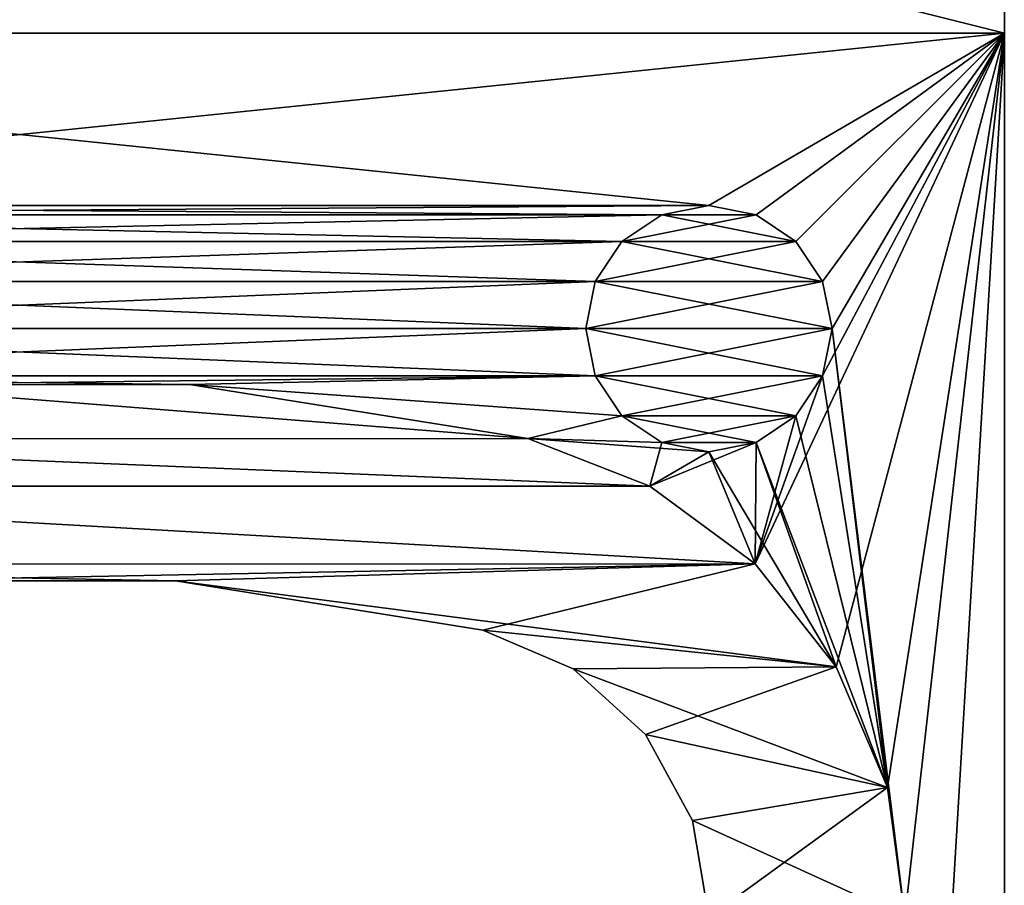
# Model space of a CAD drawing. Header units: millimetres. Extents: x 306.4 to 326.4, y -1558.6 to -1526.1.
# Tile 8 of 9: x 316.4 to 326.4, y -1539.8 to -1531. Entities that reach past the tile are written whole.
import ezdxf

# ---------------------------------------------------------------- set-up
doc = ezdxf.new("R2010")
doc.units = ezdxf.units.MM
doc.header["$LTSCALE"] = 65.185185
for name, color, linetype in [('1', 7, 'CONTINUOUS'), ('10', 7, 'CONTINUOUS'), ('11', 7, 'CONTINUOUS'), ('12', 7, 'CONTINUOUS'), ('15', 7, 'CONTINUOUS'), ('18', 7, 'CONTINUOUS'), ('19', 7, 'CONTINUOUS'), ('2', 7, 'CONTINUOUS'), ('20', 7, 'CONTINUOUS'), ('21', 7, 'CONTINUOUS'), ('22', 7, 'CONTINUOUS'), ('29', 7, 'CONTINUOUS'), ('30', 7, 'CONTINUOUS'), ('31', 7, 'CONTINUOUS'), ('4', 7, 'CONTINUOUS'), ('47', 7, 'CONTINUOUS'), ('48', 7, 'CONTINUOUS'), ('6', 7, 'CONTINUOUS'), ('7', 7, 'CONTINUOUS'), ('8', 7, 'CONTINUOUS'), ('9', 7, 'CONTINUOUS')]:
    doc.layers.add(name, color=color, linetype=linetype)

msp = doc.modelspace()

# ---------------------------------------------------------------- linework, layer by layer
at = {"layer": '1', "linetype": 'Continuous'}
for points in [[(323.401, -1532.894, 2524.462), (309.401, -1532.894, 2524.462), (306.401, -1531.144, 2524.462), (323.401, -1532.894, 2524.462)], [(326.401, -1531.144, 2524.462), (323.401, -1532.894, 2524.462), (306.401, -1531.144, 2524.462), (326.401, -1531.144, 2524.462)], [(323.879, -1532.989, 2524.462), (323.401, -1532.894, 2524.462), (326.401, -1531.144, 2524.462), (323.879, -1532.989, 2524.462)], [(324.284, -1533.26, 2524.462), (323.879, -1532.989, 2524.462), (326.401, -1531.144, 2524.462), (324.284, -1533.26, 2524.462)], [(324.555, -1533.665, 2524.462), (324.284, -1533.26, 2524.462), (326.401, -1531.144, 2524.462), (324.555, -1533.665, 2524.462)], [(324.651, -1534.144, 2524.462), (324.555, -1533.665, 2524.462), (326.401, -1531.144, 2524.462), (324.651, -1534.144, 2524.462)], [(324.651, -1534.144, 2524.462), (326.401, -1531.144, 2524.462), (325.391, -1540.121, 2524.462), (324.651, -1534.144, 2524.462)], [(326.401, -1531.144, 2524.462), (326.401, -1557.644, 2524.462), (325.391, -1540.121, 2524.462), (326.401, -1531.144, 2524.462)], [(323.401, -1532.894, 2524.462), (322.922, -1532.989, 2524.462), (309.401, -1532.894, 2524.462), (323.401, -1532.894, 2524.462)], [(309.401, -1532.894, 2524.462), (322.922, -1532.989, 2524.462), (309.879, -1532.989, 2524.462), (309.401, -1532.894, 2524.462)], [(309.879, -1532.989, 2524.462), (322.517, -1533.26, 2524.462), (310.284, -1533.26, 2524.462), (309.879, -1532.989, 2524.462)], [(322.922, -1532.989, 2524.462), (322.517, -1533.26, 2524.462), (309.879, -1532.989, 2524.462), (322.922, -1532.989, 2524.462)], [(310.284, -1533.26, 2524.462), (322.246, -1533.665, 2524.462), (310.555, -1533.665, 2524.462), (310.284, -1533.26, 2524.462)], [(322.517, -1533.26, 2524.462), (322.246, -1533.665, 2524.462), (310.284, -1533.26, 2524.462), (322.517, -1533.26, 2524.462)], [(310.555, -1533.665, 2524.462), (322.151, -1534.144, 2524.462), (310.651, -1534.144, 2524.462), (310.555, -1533.665, 2524.462)], [(322.246, -1533.665, 2524.462), (322.151, -1534.144, 2524.462), (310.555, -1533.665, 2524.462), (322.246, -1533.665, 2524.462)], [(310.651, -1534.144, 2524.462), (322.246, -1534.622, 2524.462), (310.555, -1534.622, 2524.462), (310.651, -1534.144, 2524.462)], [(322.151, -1534.144, 2524.462), (322.246, -1534.622, 2524.462), (310.651, -1534.144, 2524.462), (322.151, -1534.144, 2524.462)], [(324.555, -1534.622, 2524.462), (324.651, -1534.144, 2524.462), (325.213, -1538.802, 2524.462), (324.555, -1534.622, 2524.462)], [(324.651, -1534.144, 2524.462), (325.391, -1540.121, 2524.462), (325.213, -1538.802, 2524.462), (324.651, -1534.144, 2524.462)], [(314.644, -1534.713, 2524.462), (310.555, -1534.622, 2524.462), (318.124, -1534.712, 2524.462), (314.644, -1534.713, 2524.462)], [(310.555, -1534.622, 2524.462), (322.246, -1534.622, 2524.462), (318.124, -1534.712, 2524.462), (310.555, -1534.622, 2524.462)], [(322.246, -1534.622, 2524.462), (322.517, -1535.028, 2524.462), (318.124, -1534.712, 2524.462), (322.246, -1534.622, 2524.462)], [(324.284, -1535.028, 2524.462), (324.555, -1534.622, 2524.462), (325.213, -1538.802, 2524.462), (324.284, -1535.028, 2524.462)], [(318.124, -1534.712, 2524.462), (322.517, -1535.028, 2524.462), (321.56, -1535.261, 2524.462), (318.124, -1534.712, 2524.462)], [(322.517, -1535.028, 2524.462), (322.922, -1535.299, 2524.462), (321.56, -1535.261, 2524.462), (322.517, -1535.028, 2524.462)], [(323.879, -1535.299, 2524.462), (324.284, -1535.028, 2524.462), (325.213, -1538.802, 2524.462), (323.879, -1535.299, 2524.462)], [(322.922, -1535.299, 2524.462), (323.401, -1535.394, 2524.462), (321.56, -1535.261, 2524.462), (322.922, -1535.299, 2524.462)], [(321.56, -1535.261, 2524.462), (323.401, -1535.394, 2524.462), (322.801, -1535.742, 2524.462), (321.56, -1535.261, 2524.462)], [(323.401, -1535.394, 2524.462), (323.879, -1535.299, 2524.462), (324.694, -1537.577, 2524.462), (323.401, -1535.394, 2524.462)], [(324.694, -1537.577, 2524.462), (323.879, -1535.299, 2524.462), (325.213, -1538.802, 2524.462), (324.694, -1537.577, 2524.462)], [(322.801, -1535.742, 2524.462), (323.401, -1535.394, 2524.462), (323.871, -1536.533, 2524.462), (322.801, -1535.742, 2524.462)], [(323.871, -1536.533, 2524.462), (323.401, -1535.394, 2524.462), (324.694, -1537.577, 2524.462), (323.871, -1536.533, 2524.462)]]:
    msp.add_3dface(points, dxfattribs=at)
at = {"layer": '10', "linetype": 'Continuous'}
for points in [[(323.401, -1532.894, 2531.962), (323.879, -1532.989, 2531.962), (322.922, -1532.989, 2531.962), (323.401, -1532.894, 2531.962)], [(322.922, -1532.989, 2531.962), (324.284, -1533.26, 2531.962), (322.517, -1533.26, 2531.962), (322.922, -1532.989, 2531.962)], [(323.879, -1532.989, 2531.962), (324.284, -1533.26, 2531.962), (322.922, -1532.989, 2531.962), (323.879, -1532.989, 2531.962)], [(322.517, -1533.26, 2531.962), (324.555, -1533.665, 2531.962), (322.246, -1533.665, 2531.962), (322.517, -1533.26, 2531.962)], [(324.284, -1533.26, 2531.962), (324.555, -1533.665, 2531.962), (322.517, -1533.26, 2531.962), (324.284, -1533.26, 2531.962)], [(324.651, -1534.144, 2531.962), (322.151, -1534.144, 2531.962), (322.246, -1533.665, 2531.962), (324.651, -1534.144, 2531.962)], [(324.555, -1533.665, 2531.962), (324.651, -1534.144, 2531.962), (322.246, -1533.665, 2531.962), (324.555, -1533.665, 2531.962)], [(322.246, -1534.622, 2531.962), (322.151, -1534.144, 2531.962), (324.555, -1534.622, 2531.962), (322.246, -1534.622, 2531.962)], [(324.555, -1534.622, 2531.962), (322.151, -1534.144, 2531.962), (324.651, -1534.144, 2531.962), (324.555, -1534.622, 2531.962)], [(322.517, -1535.028, 2531.962), (322.246, -1534.622, 2531.962), (324.284, -1535.028, 2531.962), (322.517, -1535.028, 2531.962)], [(324.284, -1535.028, 2531.962), (322.246, -1534.622, 2531.962), (324.555, -1534.622, 2531.962), (324.284, -1535.028, 2531.962)], [(322.922, -1535.299, 2531.962), (322.517, -1535.028, 2531.962), (323.879, -1535.299, 2531.962), (322.922, -1535.299, 2531.962)], [(323.879, -1535.299, 2531.962), (322.517, -1535.028, 2531.962), (324.284, -1535.028, 2531.962), (323.879, -1535.299, 2531.962)], [(323.401, -1535.394, 2531.962), (322.922, -1535.299, 2531.962), (323.879, -1535.299, 2531.962), (323.401, -1535.394, 2531.962)]]:
    msp.add_3dface(points, dxfattribs=at)
at = {"layer": '11', "linetype": 'Continuous'}
for points in [[(323.401, -1532.894, 2524.462), (323.401, -1532.894, 2531.962), (322.922, -1532.989, 2531.962), (323.401, -1532.894, 2524.462)], [(322.922, -1532.989, 2524.462), (323.401, -1532.894, 2524.462), (322.922, -1532.989, 2531.962), (322.922, -1532.989, 2524.462)], [(323.879, -1532.989, 2524.462), (323.879, -1532.989, 2531.962), (323.401, -1532.894, 2531.962), (323.879, -1532.989, 2524.462)], [(323.401, -1532.894, 2524.462), (323.879, -1532.989, 2524.462), (323.401, -1532.894, 2531.962), (323.401, -1532.894, 2524.462)], [(322.517, -1533.26, 2524.462), (322.922, -1532.989, 2524.462), (322.517, -1533.26, 2531.962), (322.517, -1533.26, 2524.462)], [(322.922, -1532.989, 2524.462), (322.922, -1532.989, 2531.962), (322.517, -1533.26, 2531.962), (322.922, -1532.989, 2524.462)], [(324.284, -1533.26, 2524.462), (324.284, -1533.26, 2531.962), (323.879, -1532.989, 2531.962), (324.284, -1533.26, 2524.462)], [(323.879, -1532.989, 2524.462), (324.284, -1533.26, 2524.462), (323.879, -1532.989, 2531.962), (323.879, -1532.989, 2524.462)], [(322.246, -1533.665, 2524.462), (322.517, -1533.26, 2524.462), (322.246, -1533.665, 2531.962), (322.246, -1533.665, 2524.462)], [(322.517, -1533.26, 2524.462), (322.517, -1533.26, 2531.962), (322.246, -1533.665, 2531.962), (322.517, -1533.26, 2524.462)], [(324.555, -1533.665, 2524.462), (324.555, -1533.665, 2531.962), (324.284, -1533.26, 2531.962), (324.555, -1533.665, 2524.462)], [(324.284, -1533.26, 2524.462), (324.555, -1533.665, 2524.462), (324.284, -1533.26, 2531.962), (324.284, -1533.26, 2524.462)], [(322.151, -1534.144, 2524.462), (322.246, -1533.665, 2524.462), (322.151, -1534.144, 2531.962), (322.151, -1534.144, 2524.462)], [(322.151, -1534.144, 2531.962), (322.246, -1533.665, 2524.462), (322.246, -1533.665, 2531.962), (322.151, -1534.144, 2531.962)], [(324.651, -1534.144, 2524.462), (324.651, -1534.144, 2531.962), (324.555, -1533.665, 2531.962), (324.651, -1534.144, 2524.462)], [(324.555, -1533.665, 2524.462), (324.651, -1534.144, 2524.462), (324.555, -1533.665, 2531.962), (324.555, -1533.665, 2524.462)]]:
    msp.add_3dface(points, dxfattribs=at)
at = {"layer": '12', "linetype": 'Continuous'}
for points in [[(322.246, -1534.622, 2524.462), (322.151, -1534.144, 2524.462), (322.246, -1534.622, 2531.962), (322.246, -1534.622, 2524.462)], [(322.151, -1534.144, 2524.462), (322.151, -1534.144, 2531.962), (322.246, -1534.622, 2531.962), (322.151, -1534.144, 2524.462)], [(324.555, -1534.622, 2524.462), (324.555, -1534.622, 2531.962), (324.651, -1534.144, 2531.962), (324.555, -1534.622, 2524.462)], [(324.651, -1534.144, 2524.462), (324.555, -1534.622, 2524.462), (324.651, -1534.144, 2531.962), (324.651, -1534.144, 2524.462)], [(322.517, -1535.028, 2524.462), (322.246, -1534.622, 2524.462), (322.517, -1535.028, 2531.962), (322.517, -1535.028, 2524.462)], [(322.246, -1534.622, 2524.462), (322.246, -1534.622, 2531.962), (322.517, -1535.028, 2531.962), (322.246, -1534.622, 2524.462)], [(324.284, -1535.028, 2524.462), (324.284, -1535.028, 2531.962), (324.555, -1534.622, 2531.962), (324.284, -1535.028, 2524.462)], [(324.555, -1534.622, 2524.462), (324.284, -1535.028, 2524.462), (324.555, -1534.622, 2531.962), (324.555, -1534.622, 2524.462)], [(322.922, -1535.299, 2524.462), (322.517, -1535.028, 2524.462), (322.922, -1535.299, 2531.962), (322.922, -1535.299, 2524.462)], [(322.517, -1535.028, 2524.462), (322.517, -1535.028, 2531.962), (322.922, -1535.299, 2531.962), (322.517, -1535.028, 2524.462)], [(323.879, -1535.299, 2524.462), (323.879, -1535.299, 2531.962), (324.284, -1535.028, 2531.962), (323.879, -1535.299, 2524.462)], [(324.284, -1535.028, 2524.462), (323.879, -1535.299, 2524.462), (324.284, -1535.028, 2531.962), (324.284, -1535.028, 2524.462)], [(323.401, -1535.394, 2524.462), (322.922, -1535.299, 2524.462), (323.401, -1535.394, 2531.962), (323.401, -1535.394, 2524.462)], [(322.922, -1535.299, 2524.462), (322.922, -1535.299, 2531.962), (323.401, -1535.394, 2531.962), (322.922, -1535.299, 2524.462)], [(323.401, -1535.394, 2524.462), (323.401, -1535.394, 2531.962), (323.879, -1535.299, 2531.962), (323.401, -1535.394, 2524.462)], [(323.879, -1535.299, 2524.462), (323.401, -1535.394, 2524.462), (323.879, -1535.299, 2531.962), (323.879, -1535.299, 2524.462)]]:
    msp.add_3dface(points, dxfattribs=at)
at = {"layer": '15', "linetype": 'Continuous'}
for points in [[(323.401, -1532.894, 3029.962), (322.922, -1532.989, 3029.962), (323.879, -1532.989, 3029.962), (323.401, -1532.894, 3029.962)], [(323.879, -1532.989, 3029.962), (322.517, -1533.26, 3029.962), (324.284, -1533.26, 3029.962), (323.879, -1532.989, 3029.962)], [(322.922, -1532.989, 3029.962), (322.517, -1533.26, 3029.962), (323.879, -1532.989, 3029.962), (322.922, -1532.989, 3029.962)], [(324.284, -1533.26, 3029.962), (322.246, -1533.665, 3029.962), (324.555, -1533.665, 3029.962), (324.284, -1533.26, 3029.962)], [(322.517, -1533.26, 3029.962), (322.246, -1533.665, 3029.962), (324.284, -1533.26, 3029.962), (322.517, -1533.26, 3029.962)], [(322.246, -1533.665, 3029.962), (322.151, -1534.144, 3029.962), (324.555, -1533.665, 3029.962), (322.246, -1533.665, 3029.962)], [(322.151, -1534.144, 3029.962), (324.651, -1534.144, 3029.962), (324.555, -1533.665, 3029.962), (322.151, -1534.144, 3029.962)], [(322.246, -1534.622, 3029.962), (324.651, -1534.144, 3029.962), (322.151, -1534.144, 3029.962), (322.246, -1534.622, 3029.962)], [(324.555, -1534.622, 3029.962), (324.651, -1534.144, 3029.962), (322.246, -1534.622, 3029.962), (324.555, -1534.622, 3029.962)], [(322.517, -1535.028, 3029.962), (324.555, -1534.622, 3029.962), (322.246, -1534.622, 3029.962), (322.517, -1535.028, 3029.962)], [(324.284, -1535.028, 3029.962), (324.555, -1534.622, 3029.962), (322.517, -1535.028, 3029.962), (324.284, -1535.028, 3029.962)], [(322.922, -1535.299, 3029.962), (324.284, -1535.028, 3029.962), (322.517, -1535.028, 3029.962), (322.922, -1535.299, 3029.962)], [(323.879, -1535.299, 3029.962), (324.284, -1535.028, 3029.962), (322.922, -1535.299, 3029.962), (323.879, -1535.299, 3029.962)], [(323.401, -1535.394, 3029.962), (323.879, -1535.299, 3029.962), (322.922, -1535.299, 3029.962), (323.401, -1535.394, 3029.962)]]:
    msp.add_3dface(points, dxfattribs=at)
at = {"layer": '18', "linetype": 'Continuous'}
for points in [[(322.922, -1532.989, 3037.462), (322.922, -1532.989, 3029.962), (323.401, -1532.894, 3029.962), (322.922, -1532.989, 3037.462)], [(323.401, -1532.894, 3037.462), (322.922, -1532.989, 3037.462), (323.401, -1532.894, 3029.962), (323.401, -1532.894, 3037.462)], [(323.401, -1532.894, 3037.462), (323.401, -1532.894, 3029.962), (323.879, -1532.989, 3029.962), (323.401, -1532.894, 3037.462)], [(323.879, -1532.989, 3037.462), (323.401, -1532.894, 3037.462), (323.879, -1532.989, 3029.962), (323.879, -1532.989, 3037.462)], [(322.922, -1532.989, 3037.462), (322.517, -1533.26, 3037.462), (322.922, -1532.989, 3029.962), (322.922, -1532.989, 3037.462)], [(322.517, -1533.26, 3037.462), (322.517, -1533.26, 3029.962), (322.922, -1532.989, 3029.962), (322.517, -1533.26, 3037.462)], [(324.284, -1533.26, 3037.462), (323.879, -1532.989, 3037.462), (324.284, -1533.26, 3029.962), (324.284, -1533.26, 3037.462)], [(323.879, -1532.989, 3037.462), (323.879, -1532.989, 3029.962), (324.284, -1533.26, 3029.962), (323.879, -1532.989, 3037.462)], [(322.517, -1533.26, 3037.462), (322.246, -1533.665, 3037.462), (322.517, -1533.26, 3029.962), (322.517, -1533.26, 3037.462)], [(322.246, -1533.665, 3037.462), (322.246, -1533.665, 3029.962), (322.517, -1533.26, 3029.962), (322.246, -1533.665, 3037.462)], [(324.284, -1533.26, 3037.462), (324.284, -1533.26, 3029.962), (324.555, -1533.665, 3029.962), (324.284, -1533.26, 3037.462)], [(324.555, -1533.665, 3037.462), (324.284, -1533.26, 3037.462), (324.555, -1533.665, 3029.962), (324.555, -1533.665, 3037.462)], [(322.151, -1534.144, 3037.462), (322.151, -1534.144, 3029.962), (322.246, -1533.665, 3029.962), (322.151, -1534.144, 3037.462)], [(322.246, -1533.665, 3037.462), (322.151, -1534.144, 3037.462), (322.246, -1533.665, 3029.962), (322.246, -1533.665, 3037.462)], [(324.651, -1534.144, 3029.962), (324.555, -1533.665, 3037.462), (324.555, -1533.665, 3029.962), (324.651, -1534.144, 3029.962)], [(324.651, -1534.144, 3037.462), (324.555, -1533.665, 3037.462), (324.651, -1534.144, 3029.962), (324.651, -1534.144, 3037.462)]]:
    msp.add_3dface(points, dxfattribs=at)
at = {"layer": '19', "linetype": 'Continuous'}
for points in [[(322.246, -1534.622, 3037.462), (322.246, -1534.622, 3029.962), (322.151, -1534.144, 3029.962), (322.246, -1534.622, 3037.462)], [(322.151, -1534.144, 3037.462), (322.246, -1534.622, 3037.462), (322.151, -1534.144, 3029.962), (322.151, -1534.144, 3037.462)], [(324.651, -1534.144, 3037.462), (324.651, -1534.144, 3029.962), (324.555, -1534.622, 3029.962), (324.651, -1534.144, 3037.462)], [(324.555, -1534.622, 3037.462), (324.651, -1534.144, 3037.462), (324.555, -1534.622, 3029.962), (324.555, -1534.622, 3037.462)], [(322.517, -1535.028, 3037.462), (322.517, -1535.028, 3029.962), (322.246, -1534.622, 3029.962), (322.517, -1535.028, 3037.462)], [(322.246, -1534.622, 3037.462), (322.517, -1535.028, 3037.462), (322.246, -1534.622, 3029.962), (322.246, -1534.622, 3037.462)], [(324.284, -1535.028, 3037.462), (324.555, -1534.622, 3037.462), (324.284, -1535.028, 3029.962), (324.284, -1535.028, 3037.462)], [(324.555, -1534.622, 3037.462), (324.555, -1534.622, 3029.962), (324.284, -1535.028, 3029.962), (324.555, -1534.622, 3037.462)], [(322.922, -1535.299, 3037.462), (322.922, -1535.299, 3029.962), (322.517, -1535.028, 3029.962), (322.922, -1535.299, 3037.462)], [(322.517, -1535.028, 3037.462), (322.922, -1535.299, 3037.462), (322.517, -1535.028, 3029.962), (322.517, -1535.028, 3037.462)], [(323.879, -1535.299, 3037.462), (324.284, -1535.028, 3037.462), (323.879, -1535.299, 3029.962), (323.879, -1535.299, 3037.462)], [(324.284, -1535.028, 3037.462), (324.284, -1535.028, 3029.962), (323.879, -1535.299, 3029.962), (324.284, -1535.028, 3037.462)], [(323.401, -1535.394, 3037.462), (323.401, -1535.394, 3029.962), (322.922, -1535.299, 3029.962), (323.401, -1535.394, 3037.462)], [(322.922, -1535.299, 3037.462), (323.401, -1535.394, 3037.462), (322.922, -1535.299, 3029.962), (322.922, -1535.299, 3037.462)], [(323.401, -1535.394, 3037.462), (323.879, -1535.299, 3037.462), (323.401, -1535.394, 3029.962), (323.401, -1535.394, 3037.462)], [(323.879, -1535.299, 3037.462), (323.879, -1535.299, 3029.962), (323.401, -1535.394, 3029.962), (323.879, -1535.299, 3037.462)]]:
    msp.add_3dface(points, dxfattribs=at)
at = {"layer": '2', "linetype": 'Continuous'}
for points in [[(306.401, -1531.144, 3037.462), (309.401, -1532.894, 3037.462), (326.401, -1531.144, 3037.462), (306.401, -1531.144, 3037.462)], [(309.401, -1532.894, 3037.462), (323.401, -1532.894, 3037.462), (326.401, -1531.144, 3037.462), (309.401, -1532.894, 3037.462)], [(323.401, -1532.894, 3037.462), (323.879, -1532.989, 3037.462), (326.401, -1531.144, 3037.462), (323.401, -1532.894, 3037.462)], [(323.871, -1536.533, 3037.462), (324.694, -1537.577, 3037.462), (326.401, -1531.144, 3037.462), (323.871, -1536.533, 3037.462)], [(324.555, -1534.622, 3037.462), (323.871, -1536.533, 3037.462), (326.401, -1531.144, 3037.462), (324.555, -1534.622, 3037.462)], [(323.879, -1532.989, 3037.462), (324.284, -1533.26, 3037.462), (326.401, -1531.144, 3037.462), (323.879, -1532.989, 3037.462)], [(324.284, -1533.26, 3037.462), (324.555, -1533.665, 3037.462), (326.401, -1531.144, 3037.462), (324.284, -1533.26, 3037.462)], [(324.555, -1533.665, 3037.462), (324.651, -1534.144, 3037.462), (326.401, -1531.144, 3037.462), (324.555, -1533.665, 3037.462)], [(324.651, -1534.144, 3037.462), (324.555, -1534.622, 3037.462), (326.401, -1531.144, 3037.462), (324.651, -1534.144, 3037.462)], [(324.694, -1537.577, 3037.462), (325.213, -1538.802, 3037.462), (326.401, -1531.144, 3037.462), (324.694, -1537.577, 3037.462)], [(325.213, -1538.802, 3037.462), (325.391, -1540.121, 3037.462), (326.401, -1531.144, 3037.462), (325.213, -1538.802, 3037.462)], [(325.391, -1540.121, 3037.462), (325.401, -1547.894, 3037.462), (326.401, -1531.144, 3037.462), (325.391, -1540.121, 3037.462)], [(326.401, -1531.144, 3037.462), (325.401, -1547.894, 3037.462), (326.401, -1557.644, 3037.462), (326.401, -1531.144, 3037.462)], [(309.401, -1532.894, 3037.462), (309.879, -1532.989, 3037.462), (323.401, -1532.894, 3037.462), (309.401, -1532.894, 3037.462)], [(323.401, -1532.894, 3037.462), (309.879, -1532.989, 3037.462), (322.922, -1532.989, 3037.462), (323.401, -1532.894, 3037.462)], [(309.879, -1532.989, 3037.462), (310.284, -1533.26, 3037.462), (322.922, -1532.989, 3037.462), (309.879, -1532.989, 3037.462)], [(322.922, -1532.989, 3037.462), (310.284, -1533.26, 3037.462), (322.517, -1533.26, 3037.462), (322.922, -1532.989, 3037.462)], [(310.284, -1533.26, 3037.462), (310.555, -1533.665, 3037.462), (322.517, -1533.26, 3037.462), (310.284, -1533.26, 3037.462)], [(322.517, -1533.26, 3037.462), (310.555, -1533.665, 3037.462), (322.246, -1533.665, 3037.462), (322.517, -1533.26, 3037.462)], [(310.555, -1533.665, 3037.462), (310.651, -1534.144, 3037.462), (322.246, -1533.665, 3037.462), (310.555, -1533.665, 3037.462)], [(322.246, -1533.665, 3037.462), (310.651, -1534.144, 3037.462), (322.151, -1534.144, 3037.462), (322.246, -1533.665, 3037.462)], [(310.651, -1534.144, 3037.462), (310.555, -1534.622, 3037.462), (322.151, -1534.144, 3037.462), (310.651, -1534.144, 3037.462)], [(322.151, -1534.144, 3037.462), (310.555, -1534.622, 3037.462), (322.246, -1534.622, 3037.462), (322.151, -1534.144, 3037.462)], [(322.246, -1534.622, 3037.462), (310.555, -1534.622, 3037.462), (314.644, -1534.713, 3037.462), (322.246, -1534.622, 3037.462)], [(318.124, -1534.712, 3037.462), (322.246, -1534.622, 3037.462), (314.644, -1534.713, 3037.462), (318.124, -1534.712, 3037.462)], [(322.517, -1535.028, 3037.462), (322.246, -1534.622, 3037.462), (318.124, -1534.712, 3037.462), (322.517, -1535.028, 3037.462)], [(324.555, -1534.622, 3037.462), (324.284, -1535.028, 3037.462), (323.871, -1536.533, 3037.462), (324.555, -1534.622, 3037.462)], [(321.56, -1535.261, 3037.462), (322.517, -1535.028, 3037.462), (318.124, -1534.712, 3037.462), (321.56, -1535.261, 3037.462)], [(322.922, -1535.299, 3037.462), (322.517, -1535.028, 3037.462), (321.56, -1535.261, 3037.462), (322.922, -1535.299, 3037.462)], [(324.284, -1535.028, 3037.462), (323.879, -1535.299, 3037.462), (323.871, -1536.533, 3037.462), (324.284, -1535.028, 3037.462)], [(322.801, -1535.742, 3037.462), (322.922, -1535.299, 3037.462), (321.56, -1535.261, 3037.462), (322.801, -1535.742, 3037.462)], [(323.401, -1535.394, 3037.462), (322.922, -1535.299, 3037.462), (322.801, -1535.742, 3037.462), (323.401, -1535.394, 3037.462)], [(323.879, -1535.299, 3037.462), (323.401, -1535.394, 3037.462), (322.801, -1535.742, 3037.462), (323.879, -1535.299, 3037.462)], [(323.871, -1536.533, 3037.462), (323.879, -1535.299, 3037.462), (322.801, -1535.742, 3037.462), (323.871, -1536.533, 3037.462)]]:
    msp.add_3dface(points, dxfattribs=at)
at = {"layer": '20', "linetype": 'Continuous'}
for points in [[(314.644, -1534.713, 3036.162), (311.207, -1535.262, 3036.162), (321.56, -1535.261, 3036.162), (314.644, -1534.713, 3036.162)], [(318.124, -1534.712, 3036.162), (314.644, -1534.713, 3036.162), (321.56, -1535.261, 3036.162), (318.124, -1534.712, 3036.162)], [(311.207, -1535.262, 3036.162), (309.97, -1535.744, 3036.162), (322.801, -1535.742, 3036.162), (311.207, -1535.262, 3036.162)], [(321.56, -1535.261, 3036.162), (311.207, -1535.262, 3036.162), (322.801, -1535.742, 3036.162), (321.56, -1535.261, 3036.162)], [(309.97, -1535.744, 3036.162), (308.903, -1536.536, 3036.162), (323.871, -1536.533, 3036.162), (309.97, -1535.744, 3036.162)], [(322.801, -1535.742, 3036.162), (309.97, -1535.744, 3036.162), (323.871, -1536.533, 3036.162), (322.801, -1535.742, 3036.162)], [(323.871, -1536.533, 3036.162), (308.903, -1536.536, 3036.162), (314.819, -1536.706, 3036.162), (323.871, -1536.533, 3036.162)], [(317.982, -1536.706, 3036.162), (323.871, -1536.533, 3036.162), (314.819, -1536.706, 3036.162), (317.982, -1536.706, 3036.162)], [(321.106, -1537.205, 3036.162), (323.871, -1536.533, 3036.162), (317.982, -1536.706, 3036.162), (321.106, -1537.205, 3036.162)], [(324.694, -1537.577, 3036.162), (323.871, -1536.533, 3036.162), (321.106, -1537.205, 3036.162), (324.694, -1537.577, 3036.162)], [(322.022, -1537.597, 3036.162), (324.694, -1537.577, 3036.162), (321.106, -1537.205, 3036.162), (322.022, -1537.597, 3036.162)], [(322.758, -1538.266, 3036.162), (324.694, -1537.577, 3036.162), (322.022, -1537.597, 3036.162), (322.758, -1538.266, 3036.162)], [(325.213, -1538.802, 3036.162), (324.694, -1537.577, 3036.162), (322.758, -1538.266, 3036.162), (325.213, -1538.802, 3036.162)], [(323.235, -1539.139, 3036.162), (325.213, -1538.802, 3036.162), (322.758, -1538.266, 3036.162), (323.235, -1539.139, 3036.162)], [(323.401, -1540.121, 3036.162), (325.213, -1538.802, 3036.162), (323.235, -1539.139, 3036.162), (323.401, -1540.121, 3036.162)], [(325.391, -1540.121, 3036.162), (325.213, -1538.802, 3036.162), (323.401, -1540.121, 3036.162), (325.391, -1540.121, 3036.162)]]:
    msp.add_3dface(points, dxfattribs=at)
at = {"layer": '21', "linetype": 'Continuous'}
for points in [[(321.56, -1535.261, 3037.462), (321.56, -1535.261, 3036.162), (322.801, -1535.742, 3036.162), (321.56, -1535.261, 3037.462)], [(322.801, -1535.742, 3037.462), (321.56, -1535.261, 3037.462), (322.801, -1535.742, 3036.162), (322.801, -1535.742, 3037.462)], [(322.801, -1535.742, 3037.462), (322.801, -1535.742, 3036.162), (323.871, -1536.533, 3036.162), (322.801, -1535.742, 3037.462)], [(323.871, -1536.533, 3037.462), (322.801, -1535.742, 3037.462), (323.871, -1536.533, 3036.162), (323.871, -1536.533, 3037.462)], [(324.694, -1537.577, 3037.462), (323.871, -1536.533, 3037.462), (324.694, -1537.577, 3036.162), (324.694, -1537.577, 3037.462)], [(323.871, -1536.533, 3037.462), (323.871, -1536.533, 3036.162), (324.694, -1537.577, 3036.162), (323.871, -1536.533, 3037.462)], [(325.213, -1538.802, 3037.462), (324.694, -1537.577, 3037.462), (325.213, -1538.802, 3036.162), (325.213, -1538.802, 3037.462)], [(324.694, -1537.577, 3037.462), (324.694, -1537.577, 3036.162), (325.213, -1538.802, 3036.162), (324.694, -1537.577, 3037.462)], [(325.391, -1540.121, 3036.162), (325.213, -1538.802, 3037.462), (325.213, -1538.802, 3036.162), (325.391, -1540.121, 3036.162)], [(325.391, -1540.121, 3037.462), (325.213, -1538.802, 3037.462), (325.391, -1540.121, 3036.162), (325.391, -1540.121, 3037.462)]]:
    msp.add_3dface(points, dxfattribs=at)
at = {"layer": '22', "linetype": 'Continuous'}
for points in [[(314.644, -1534.713, 3037.462), (314.644, -1534.713, 3036.162), (318.124, -1534.712, 3036.162), (314.644, -1534.713, 3037.462)], [(318.124, -1534.712, 3037.462), (314.644, -1534.713, 3037.462), (318.124, -1534.712, 3036.162), (318.124, -1534.712, 3037.462)], [(321.56, -1535.261, 3037.462), (318.124, -1534.712, 3037.462), (321.56, -1535.261, 3036.162), (321.56, -1535.261, 3037.462)], [(318.124, -1534.712, 3037.462), (318.124, -1534.712, 3036.162), (321.56, -1535.261, 3036.162), (318.124, -1534.712, 3037.462)]]:
    msp.add_3dface(points, dxfattribs=at)
at = {"layer": '29', "linetype": 'Continuous'}
for points in [[(314.644, -1534.713, 2525.762), (321.56, -1535.261, 2525.762), (311.207, -1535.262, 2525.762), (314.644, -1534.713, 2525.762)], [(318.124, -1534.712, 2525.762), (321.56, -1535.261, 2525.762), (314.644, -1534.713, 2525.762), (318.124, -1534.712, 2525.762)], [(311.207, -1535.262, 2525.762), (322.801, -1535.742, 2525.762), (309.97, -1535.744, 2525.762), (311.207, -1535.262, 2525.762)], [(321.56, -1535.261, 2525.762), (322.801, -1535.742, 2525.762), (311.207, -1535.262, 2525.762), (321.56, -1535.261, 2525.762)], [(309.97, -1535.744, 2525.762), (323.871, -1536.533, 2525.762), (308.903, -1536.536, 2525.762), (309.97, -1535.744, 2525.762)], [(322.801, -1535.742, 2525.762), (323.871, -1536.533, 2525.762), (309.97, -1535.744, 2525.762), (322.801, -1535.742, 2525.762)], [(308.903, -1536.536, 2525.762), (323.871, -1536.533, 2525.762), (317.982, -1536.706, 2525.762), (308.903, -1536.536, 2525.762)], [(314.819, -1536.706, 2525.762), (308.903, -1536.536, 2525.762), (317.982, -1536.706, 2525.762), (314.819, -1536.706, 2525.762)], [(323.871, -1536.533, 2525.762), (324.694, -1537.577, 2525.762), (317.982, -1536.706, 2525.762), (323.871, -1536.533, 2525.762)], [(317.982, -1536.706, 2525.762), (324.694, -1537.577, 2525.762), (321.106, -1537.205, 2525.762), (317.982, -1536.706, 2525.762)], [(321.106, -1537.205, 2525.762), (324.694, -1537.577, 2525.762), (322.022, -1537.597, 2525.762), (321.106, -1537.205, 2525.762)], [(324.694, -1537.577, 2525.762), (325.213, -1538.802, 2525.762), (322.022, -1537.597, 2525.762), (324.694, -1537.577, 2525.762)], [(322.022, -1537.597, 2525.762), (325.213, -1538.802, 2525.762), (322.758, -1538.266, 2525.762), (322.022, -1537.597, 2525.762)], [(322.758, -1538.266, 2525.762), (325.213, -1538.802, 2525.762), (323.235, -1539.139, 2525.762), (322.758, -1538.266, 2525.762)], [(325.213, -1538.802, 2525.762), (325.391, -1540.121, 2525.762), (323.235, -1539.139, 2525.762), (325.213, -1538.802, 2525.762)], [(323.235, -1539.139, 2525.762), (325.391, -1540.121, 2525.762), (323.401, -1540.121, 2525.762), (323.235, -1539.139, 2525.762)]]:
    msp.add_3dface(points, dxfattribs=at)
at = {"layer": '30', "linetype": 'Continuous'}
for points in [[(321.56, -1535.261, 2524.462), (322.801, -1535.742, 2524.462), (321.56, -1535.261, 2525.762), (321.56, -1535.261, 2524.462)], [(322.801, -1535.742, 2524.462), (322.801, -1535.742, 2525.762), (321.56, -1535.261, 2525.762), (322.801, -1535.742, 2524.462)], [(322.801, -1535.742, 2524.462), (323.871, -1536.533, 2524.462), (322.801, -1535.742, 2525.762), (322.801, -1535.742, 2524.462)], [(323.871, -1536.533, 2524.462), (323.871, -1536.533, 2525.762), (322.801, -1535.742, 2525.762), (323.871, -1536.533, 2524.462)], [(323.871, -1536.533, 2524.462), (324.694, -1537.577, 2524.462), (323.871, -1536.533, 2525.762), (323.871, -1536.533, 2524.462)], [(324.694, -1537.577, 2524.462), (324.694, -1537.577, 2525.762), (323.871, -1536.533, 2525.762), (324.694, -1537.577, 2524.462)], [(324.694, -1537.577, 2524.462), (325.213, -1538.802, 2524.462), (324.694, -1537.577, 2525.762), (324.694, -1537.577, 2524.462)], [(325.213, -1538.802, 2524.462), (325.213, -1538.802, 2525.762), (324.694, -1537.577, 2525.762), (325.213, -1538.802, 2524.462)], [(325.213, -1538.802, 2524.462), (325.391, -1540.121, 2524.462), (325.213, -1538.802, 2525.762), (325.213, -1538.802, 2524.462)], [(325.391, -1540.121, 2524.462), (325.391, -1540.121, 2525.762), (325.213, -1538.802, 2525.762), (325.391, -1540.121, 2524.462)]]:
    msp.add_3dface(points, dxfattribs=at)
at = {"layer": '31', "linetype": 'Continuous'}
for points in [[(318.124, -1534.712, 2524.462), (318.124, -1534.712, 2525.762), (314.644, -1534.713, 2525.762), (318.124, -1534.712, 2524.462)], [(314.644, -1534.713, 2524.462), (318.124, -1534.712, 2524.462), (314.644, -1534.713, 2525.762), (314.644, -1534.713, 2524.462)], [(321.56, -1535.261, 2524.462), (321.56, -1535.261, 2525.762), (318.124, -1534.712, 2525.762), (321.56, -1535.261, 2524.462)], [(318.124, -1534.712, 2524.462), (321.56, -1535.261, 2524.462), (318.124, -1534.712, 2525.762), (318.124, -1534.712, 2524.462)]]:
    msp.add_3dface(points, dxfattribs=at)
at = {"layer": '4', "linetype": 'Continuous'}
for points in [[(326.401, -1557.644, 2524.462), (326.401, -1531.144, 2524.462), (326.401, -1526.144, 3039.962), (326.401, -1557.644, 2524.462)], [(326.401, -1526.144, 2521.962), (326.401, -1526.144, 3039.962), (326.401, -1531.144, 2521.962), (326.401, -1526.144, 2521.962)], [(326.401, -1531.144, 3037.462), (326.401, -1557.644, 2524.462), (326.401, -1526.144, 3039.962), (326.401, -1531.144, 3037.462)], [(326.401, -1526.144, 3039.962), (326.401, -1531.144, 2524.462), (326.401, -1531.144, 2521.962), (326.401, -1526.144, 3039.962)], [(326.401, -1531.144, 3039.962), (326.401, -1531.144, 3037.462), (326.401, -1526.144, 3039.962), (326.401, -1531.144, 3039.962)], [(326.401, -1557.644, 2524.462), (326.401, -1531.144, 3037.462), (326.401, -1557.644, 3037.462), (326.401, -1557.644, 2524.462)]]:
    msp.add_3dface(points, dxfattribs=at)
at = {"layer": '47', "linetype": 'Continuous'}
for points in [[(321.106, -1537.205, 3036.162), (321.106, -1537.205, 2525.762), (322.022, -1537.597, 2525.762), (321.106, -1537.205, 3036.162)], [(322.022, -1537.597, 3036.162), (321.106, -1537.205, 3036.162), (322.022, -1537.597, 2525.762), (322.022, -1537.597, 3036.162)], [(322.022, -1537.597, 3036.162), (322.022, -1537.597, 2525.762), (322.758, -1538.266, 2525.762), (322.022, -1537.597, 3036.162)], [(322.758, -1538.266, 3036.162), (322.022, -1537.597, 3036.162), (322.758, -1538.266, 2525.762), (322.758, -1538.266, 3036.162)], [(322.758, -1538.266, 3036.162), (322.758, -1538.266, 2525.762), (323.235, -1539.139, 2525.762), (322.758, -1538.266, 3036.162)], [(323.235, -1539.139, 3036.162), (322.758, -1538.266, 3036.162), (323.235, -1539.139, 2525.762), (323.235, -1539.139, 3036.162)], [(323.401, -1540.121, 3036.162), (323.235, -1539.139, 3036.162), (323.401, -1540.121, 2525.762), (323.401, -1540.121, 3036.162)], [(323.235, -1539.139, 3036.162), (323.235, -1539.139, 2525.762), (323.401, -1540.121, 2525.762), (323.235, -1539.139, 3036.162)]]:
    msp.add_3dface(points, dxfattribs=at)
at = {"layer": '48', "linetype": 'Continuous'}
for points in [[(317.982, -1536.706, 3036.162), (314.819, -1536.706, 3036.162), (317.982, -1536.706, 2525.762), (317.982, -1536.706, 3036.162)], [(314.819, -1536.706, 3036.162), (314.819, -1536.706, 2525.762), (317.982, -1536.706, 2525.762), (314.819, -1536.706, 3036.162)], [(321.106, -1537.205, 3036.162), (317.982, -1536.706, 3036.162), (321.106, -1537.205, 2525.762), (321.106, -1537.205, 3036.162)], [(317.982, -1536.706, 3036.162), (317.982, -1536.706, 2525.762), (321.106, -1537.205, 2525.762), (317.982, -1536.706, 3036.162)]]:
    msp.add_3dface(points, dxfattribs=at)
at = {"layer": '6', "linetype": 'Continuous'}
for points in [[(326.401, -1531.144, 3039.962), (326.401, -1526.144, 3039.962), (306.401, -1526.144, 3039.962), (326.401, -1531.144, 3039.962)], [(326.401, -1531.144, 3039.962), (306.401, -1526.144, 3039.962), (306.401, -1531.144, 3039.962), (326.401, -1531.144, 3039.962)]]:
    msp.add_3dface(points, dxfattribs=at)
at = {"layer": '7', "linetype": 'Continuous'}
for points in [[(326.401, -1531.144, 3037.462), (326.401, -1531.144, 3039.962), (306.401, -1531.144, 3039.962), (326.401, -1531.144, 3037.462)], [(306.401, -1531.144, 3037.462), (326.401, -1531.144, 3037.462), (306.401, -1531.144, 3039.962), (306.401, -1531.144, 3037.462)]]:
    msp.add_3dface(points, dxfattribs=at)
at = {"layer": '8', "linetype": 'Continuous'}
for points in [[(326.401, -1526.144, 2521.962), (306.401, -1531.144, 2521.962), (306.401, -1526.144, 2521.962), (326.401, -1526.144, 2521.962)], [(326.401, -1526.144, 2521.962), (326.401, -1531.144, 2521.962), (306.401, -1531.144, 2521.962), (326.401, -1526.144, 2521.962)]]:
    msp.add_3dface(points, dxfattribs=at)
at = {"layer": '9', "linetype": 'Continuous'}
for points in [[(326.401, -1531.144, 2524.462), (306.401, -1531.144, 2524.462), (326.401, -1531.144, 2521.962), (326.401, -1531.144, 2524.462)], [(326.401, -1531.144, 2521.962), (306.401, -1531.144, 2524.462), (306.401, -1531.144, 2521.962), (326.401, -1531.144, 2521.962)]]:
    msp.add_3dface(points, dxfattribs=at)

doc.saveas('drawing.dxf')
